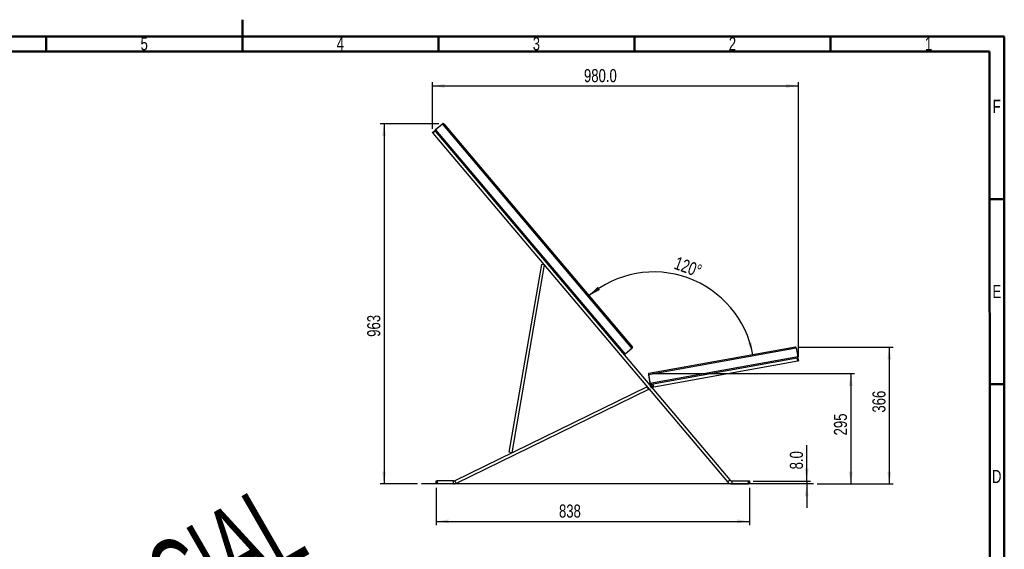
# Model space of a CAD drawing. Header units: millimetres. Extents: x 15 to 4185, y 60 to 2955.
# Tile 13 of 13: x 1504 to 4140, y 1539 to 2955. Entities that reach past the tile are written whole.
import ezdxf

# ---------------------------------------------------------------- set-up
doc = ezdxf.new("R2010")
doc.units = ezdxf.units.MM
doc.header["$LTSCALE"] = 10
doc.layers.add('FORMAT', color=7, linetype='Continuous')
doc.styles.add('SLDTEXTSTYLE0', font='TXT', dxfattribs={"width": 0.605})
doc.styles.add('SLDTEXTSTYLE1', font='TXT', dxfattribs={"width": 0.75})
doc.dimstyles.new('SLDDIMSTYLE0', dxfattribs={"dimtxt": 35, "dimasz": 33.02, "dimexe": 0, "dimexo": 0.0625, "dimgap": 8.75, "dimtad": 1, "dimdec": 0, "dimrnd": 1e-09, "dimzin": 12, "dimdsep": 46, "dimtxsty": 'SLDTEXTSTYLE1', "dimsah": 1, "dimcen": 0.09, "dimadec": 0, "dimazin": 3, "dimtfac": 1, "dimtofl": 0, "dimtmove": 0, "dimatfit": 3, "dimfxl": 1, "dimfrac": 2, "dimtolj": 1, "dimtzin": 12, "dimarcsym": 0})
doc.dimstyles.new('SLDDIMSTYLE1', dxfattribs={"dimtxt": 35, "dimasz": 33.02, "dimexe": 0, "dimexo": 0.0625, "dimgap": 8.75, "dimtad": 1, "dimdec": 0, "dimrnd": 1e-09, "dimzin": 12, "dimdsep": 46, "dimtxsty": 'SLDTEXTSTYLE1', "dimsah": 1, "dimcen": 0.09, "dimadec": 0, "dimazin": 3, "dimtfac": 1, "dimtdec": 0, "dimtofl": 0, "dimtmove": 0, "dimatfit": 3, "dimfxl": 1, "dimfrac": 2, "dimtolj": 1, "dimtzin": 12, "dimarcsym": 0})
doc.dimstyles.new('SLDDIMSTYLE2', dxfattribs={"dimtxt": 35, "dimasz": 33.02, "dimexe": 0, "dimexo": 0.0625, "dimgap": 8.75, "dimtad": 1, "dimdec": 1, "dimrnd": 1e-09, "dimzin": 4, "dimdsep": 46, "dimtxsty": 'SLDTEXTSTYLE1', "dimsah": 1, "dimcen": 0.09, "dimadec": 0, "dimazin": 1, "dimtfac": 1, "dimtdec": 1, "dimtmove": 0, "dimatfit": 0, "dimfxl": 1, "dimfrac": 2, "dimtolj": 1, "dimtzin": 12, "dimarcsym": 0})
doc.dimstyles.new('SLDDIMSTYLE3', dxfattribs={"dimtxt": 35, "dimasz": 33.02, "dimexe": 0, "dimexo": 0.0625, "dimgap": 8.75, "dimtad": 1, "dimdec": 4, "dimlfac": 10, "dimzin": 12, "dimdsep": 46, "dimtxsty": 'SLDTEXTSTYLE1', "dimsah": 1, "dimcen": 0.09, "dimazin": 3, "dimtfac": 1, "dimtofl": 0, "dimtmove": 0, "dimatfit": 3, "dimfxl": 1, "dimfrac": 2, "dimtolj": 1, "dimtzin": 12, "dimarcsym": 0})
doc.dimstyles.new('SLDDIMSTYLE4', dxfattribs={"dimtxt": 35, "dimasz": 33.02, "dimexe": 0, "dimexo": 0.0625, "dimgap": 8.75, "dimtad": 1, "dimdec": 1, "dimrnd": 1e-09, "dimzin": 4, "dimdsep": 46, "dimtxsty": 'SLDTEXTSTYLE1', "dimsah": 1, "dimcen": 0.09, "dimadec": 0, "dimazin": 1, "dimtfac": 1, "dimtdec": 1, "dimtofl": 0, "dimtmove": 0, "dimatfit": 3, "dimfxl": 1, "dimfrac": 2, "dimtolj": 1, "dimtzin": 12, "dimarcsym": 0})

# ---------------------------------------------------------------- blocks, each defined once
blk = doc.blocks.new('_D')
at = {"layer": 'FORMAT'}
for p, q in [((3590.5, 2079.3), (3842, 2079.3)), ((3832, 2079.3), (3832, 1713.2)), ((3638.9, 1713.2), (3842, 1713.2))]:
    blk.add_line(p, q, dxfattribs=at)
for points in [[(3832, 2079.3), (3826.9, 2046.3), (3837, 2046.3)], [(3832, 1713.2), (3837, 1746.3), (3826.9, 1746.3)]]:
    blk.add_solid(points, dxfattribs=at)
at = {"layer": 'FORMAT', "insert": (3786.8, 1904.1), "char_height": 35, "attachment_point": 1, "rotation": 90, "style": 'SLDTEXTSTYLE1'}
blk.add_mtext('366', dxfattribs=at)
blk = doc.blocks.new('_D_1')
at = {"layer": 'FORMAT'}
for p, q in [((3198.3, 2008.7), (3738.9, 2008.7)), ((3728.9, 2008.7), (3728.9, 1713.2)), ((3638.9, 1713.2), (3738.9, 1713.2))]:
    blk.add_line(p, q, dxfattribs=at)
for points in [[(3728.9, 2008.7), (3723.8, 1975.7), (3734, 1975.7)], [(3728.9, 1713.2), (3734, 1746.3), (3723.8, 1746.3)]]:
    blk.add_solid(points, dxfattribs=at)
at = {"layer": 'FORMAT', "insert": (3683.8, 1843.1), "char_height": 35, "attachment_point": 1, "rotation": 90, "style": 'SLDTEXTSTYLE1'}
blk.add_mtext('295', dxfattribs=at)
blk = doc.blocks.new('_D_2')
at = {"layer": 'FORMAT'}
for p, q in [((2626.4, 2676.6), (2469.3, 2676.6)), ((2479.3, 2676.6), (2479.3, 1713.2)), ((2569.3, 1713.2), (2469.3, 1713.2))]:
    blk.add_line(p, q, dxfattribs=at)
for points in [[(2479.3, 2676.6), (2474.2, 2643.6), (2484.4, 2643.6)], [(2479.3, 1713.2), (2484.4, 1746.3), (2474.2, 1746.3)]]:
    blk.add_solid(points, dxfattribs=at)
at = {"layer": 'FORMAT', "insert": (2434.2, 2106.8), "char_height": 35, "attachment_point": 1, "rotation": 90, "style": 'SLDTEXTSTYLE1'}
blk.add_mtext('963', dxfattribs=at)
blk = doc.blocks.new('_D_3')
at = {"layer": 'FORMAT'}
for p, q in [((3610.9, 1721.2), (3610.9, 1817)), ((3467.4, 1721.2), (3620.9, 1721.2)), ((3610.9, 1721.2), (3610.9, 1713.2)), ((3610.9, 1713.2), (3610.9, 1649.7))]:
    blk.add_line(p, q, dxfattribs=at)
for points in [[(3610.9, 1721.2), (3616, 1754.3), (3605.8, 1754.3)], [(3610.9, 1713.2), (3605.8, 1680.2), (3616, 1680.2)]]:
    blk.add_solid(points, dxfattribs=at)
at = {"layer": 'FORMAT', "insert": (3565.8, 1752.3), "char_height": 35, "attachment_point": 1, "rotation": 90, "style": 'SLDTEXTSTYLE1'}
blk.add_mtext('8.0', dxfattribs=at)
blk = doc.blocks.new('_D_4')
at = {"layer": 'FORMAT'}
for p, q in [((2619.2, 1703.2), (2619.2, 1603.2)), ((3457.4, 1703.2), (3457.4, 1603.2)), ((2619.2, 1613.2), (3457.4, 1613.2))]:
    blk.add_line(p, q, dxfattribs=at)
for points in [[(2619.2, 1613.2), (2652.2, 1608.2), (2652.2, 1618.3)], [(3457.4, 1613.2), (3424.4, 1618.3), (3424.4, 1608.2)]]:
    blk.add_solid(points, dxfattribs=at)
at = {"layer": 'FORMAT', "insert": (2947.7, 1658.3), "char_height": 35, "attachment_point": 1, "style": 'SLDTEXTSTYLE1'}
blk.add_mtext('838', dxfattribs=at)
blk = doc.blocks.new('_D_5')
at = {"layer": 'FORMAT'}
blk.add_arc((3201.7, 2011.1), 269.2, 10.2073, 130.2101, dxfattribs=at)
for points in [[(3027.9, 2216.7), (3057.4, 2232.4), (3051.3, 2240.5)], [(3466.6, 2058.8), (3463.7, 2092.1), (3453.9, 2089.7)]]:
    blk.add_solid(points, dxfattribs=at)
at = {"layer": 'FORMAT', "insert": (3265.1, 2322.7), "char_height": 35, "attachment_point": 1, "rotation": 339.7879, "style": 'SLDTEXTSTYLE1'}
blk.add_mtext('120°', dxfattribs=at)
blk = doc.blocks.new('_D_6')
at = {"layer": 'FORMAT'}
for p, q in [((2609, 2663.4), (2609, 2787.9)), ((2609, 2777.9), (3588.9, 2777.9)), ((3588.9, 2052.2), (3588.9, 2787.9))]:
    blk.add_line(p, q, dxfattribs=at)
for points in [[(2609, 2777.9), (2642, 2772.8), (2642, 2783)], [(3588.9, 2777.9), (3555.9, 2783), (3555.9, 2772.8)]]:
    blk.add_solid(points, dxfattribs=at)
at = {"layer": 'FORMAT', "insert": (3014.6, 2823), "char_height": 35, "attachment_point": 1, "style": 'SLDTEXTSTYLE1'}
blk.add_mtext('980.0', dxfattribs=at)

msp = doc.modelspace()

# ---------------------------------------------------------------- linework, layer by layer
at = {"color": 7, "linetype": 'Continuous', "lineweight": 50}
for p, q in [((2100, 2955.01), (2100, 2869.99)), ((60, 2910), (4140, 2910)), ((1575, 2870), (1575, 2910)), ((2100, 2870), (2100, 2910)), ((2625, 2870), (2625, 2910)), ((3150, 2870), (3150, 2910)), ((3675, 2870), (3675, 2910)), ((4140, 2910), (4140, 60)), ((100, 2870), (4100, 2870)), ((4100, 2870), (4103.279785, 100)), ((4100, 2475), (4140, 2475)), ((4100, 1980), (4140, 1980))]:
    msp.add_line(p, q, dxfattribs=at)
at = {"color": 7, "linetype": 'Continuous', "lineweight": 25}
for p, q in [((2636.447445, 2676.622606), (2616.591714, 2659.837197)), ((2635.683763, 2675.977013), (2617.355396, 2660.482789)), ((2635.683763, 2675.977013), (3143.119603, 2075.72301)), ((2639.081539, 2676.604622), (3144.303918, 2078.968957)), ((2608.954895, 2653.38127), (2615.06435, 2658.546011)), ((2610.24608, 2651.853906), (2608.954895, 2653.38127)), ((2616.355536, 2657.018647), (2610.24608, 2651.853906)), ((2610.24608, 2651.853906), (3398.933592, 1718.902785)), ((2615.06435, 2658.546011), (2616.355536, 2657.018647)), ((2616.355536, 2657.018647), (3405.043047, 1724.067526)), ((2617.355396, 2660.482789), (3124.791236, 2060.228786)), ((2900.554784, 2300.477839), (2813.836763, 1797.904476)), ((2908.438288, 2299.117556), (2821.720267, 1796.544193)), ((2908.438288, 2299.117556), (2900.554784, 2300.477839)), ((3143.883285, 2076.368603), (3124.027554, 2059.583194)), ((3143.119603, 2075.72301), (3124.791236, 2060.228786)), ((3582.734363, 2076.678329), (3187.096746, 2005.44016)), ((3580.515581, 2079.327061), (3188.252272, 2008.696467)), ((3582.557153, 2077.662502), (3587.164597, 2052.073999)), ((3582.734363, 2076.678329), (3586.987388, 2053.058172)), ((3586.987388, 2053.058172), (3191.349771, 1981.820004)), ((3585.550669, 2049.751234), (3199.862626, 1980.304577)), ((3586.968344, 2041.877849), (3201.280301, 1972.431192)), ((3585.550669, 2049.751234), (3587.519016, 2050.105653)), ((3586.968344, 2041.877849), (3585.550669, 2049.751234)), ((3588.936691, 2042.232267), (3586.968344, 2041.877849)), ((3587.519016, 2050.105653), (3588.936691, 2042.232267)), ((3186.919537, 2006.424333), (3191.526981, 1980.835831)), ((3187.096746, 2005.44016), (3191.349771, 1981.820004)), ((3195.684038, 1978.938511), (3191.82783, 1977.057713)), ((3199.862626, 1980.304577), (3193.568554, 1979.171272)), ((3199.191007, 1971.748159), (3195.684038, 1978.938511)), ((3201.280301, 1972.431192), (3199.862626, 1980.304577)), ((3183.558925, 1973.024698), (2668.96796, 1722.041915)), ((3187.065894, 1965.834346), (2672.474929, 1714.851563)), ((3183.946941, 1973.213946), (3183.558925, 1973.024698)), ((3187.065894, 1965.834346), (3183.558925, 1973.024698)), ((3187.065894, 1965.834346), (3189.274701, 1966.911653)), ((3191.82783, 1977.057713), (3191.364248, 1976.831609)), ((3195.334799, 1969.86736), (3191.82783, 1977.057713)), ((3199.191007, 1971.748159), (3195.334799, 1969.86736)), ((2821.720267, 1796.544193), (2813.836763, 1797.904476)), ((2619.154882, 1713.232267), (2619.154882, 1721.232267)), ((2619.154882, 1721.232267), (2621.154882, 1721.232267)), ((2621.154882, 1721.232267), (2621.154882, 1713.232267)), ((2665.460991, 1721.232267), (2621.154882, 1721.232267)), ((2665.460991, 1713.232267), (2665.460991, 1721.232267)), ((2672.474929, 1714.851563), (2668.96796, 1722.041915)), ((3398.933592, 1718.902785), (3405.043047, 1724.067526)), ((3411.152503, 1713.232267), (3411.152503, 1721.232267)), ((3411.152503, 1721.232267), (3455.439886, 1721.232267)), ((3455.439886, 1713.232267), (3455.439886, 1721.232267)), ((3455.439886, 1721.232267), (3457.439886, 1721.232267)), ((3457.439886, 1721.232267), (3457.439886, 1713.232267)), ((2621.154882, 1713.232267), (2619.154882, 1713.232267)), ((2665.460991, 1713.232267), (2621.154882, 1713.232267)), ((3411.152503, 1713.232267), (3455.439886, 1713.232267)), ((3457.439886, 1713.232267), (3455.439886, 1713.232267))]:
    msp.add_line(p, q, dxfattribs=at)
for centre, radius, start, end in [((2637.73863, 2675.095242), 2, 40.210126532, 130.210126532), ((2617.882899, 2658.309833), 2, 130.210126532, 220.210126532), ((3122.736369, 2061.110558), 2, 220.210126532, 310.210126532), ((3142.592099, 2077.895967), 2, 310.210126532, 40.210126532), ((3580.588807, 2077.308083), 2, 10.20725576, 100.20725576), ((3585.196251, 2051.71958), 2, 280.20725576, 10.20725576), ((3188.887883, 2006.778752), 2, 100.20725576, 190.20725576), ((3193.495327, 1981.190249), 2, 190.20725576, 280.20725576), ((3202.697976, 1964.557806), 16, 100.20725576, 116), ((3202.697976, 1964.557806), 8, 100.20725576, 116), ((2665.460991, 1729.232267), 8, 270, 296), ((2665.460991, 1729.232267), 16, 270, 296), ((3411.152503, 1729.232267), 16, 220.210126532, 270), ((3411.152503, 1729.232267), 8, 220.210126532, 270)]:
    msp.add_arc(centre, radius, start, end, dxfattribs=at)
for centre, major_axis, start_param, end_param in [((2636.790493, 2674.667844), (2.291046, 1.936778), 0, 1.5707963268), ((2618.462126, 2659.17362), (2.291046, 1.936778), 1.5707963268, 3.1415926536), ((3123.684506, 2061.537955), (2.291046, 1.936778), 3.1415926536, 4.7123889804), ((3142.012872, 2077.032179), (2.291046, 1.936778), 4.7123889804, 6.2831853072), ((3581.047209, 2076.374541), (-0.531628, 2.95252), 4.7123889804, 6.2831853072), ((3585.300234, 2052.754385), (-0.531628, 2.95252), 3.1415926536, 4.7123889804), ((3188.7839, 2005.743948), (-0.531628, 2.95252), 0, 1.5707963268), ((3193.036925, 1982.123791), (-0.531628, 2.95252), 1.5707963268, 3.1415926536)]:
    msp.add_ellipse(centre, major_axis=major_axis, ratio=0.5714285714, start_param=start_param, end_param=end_param, dxfattribs=at)
at = {"layer": 'FORMAT'}
msp.add_line((3628.928975, 1713.232267), (2579.310263, 1713.232267), dxfattribs=at)

# ---------------------------------------------------------------- texts
at = {"color": 7, "linetype": 'Continuous', "lineweight": 0, "char_height": 35, "attachment_point": 2, "style": 'SLDTEXTSTYLE1'}
for s, insert in [('5', (1837.147569, 2908.260426)), ('4', (2362.147569, 2908.260426)), ('3', (2887.147569, 2908.260426)), ('2', (3412.147569, 2908.260426)), ('1', (3937.147569, 2908.260426)), ('F', (4119.635416, 2740.760426)), ('E', (4120.060764, 2245.760426)), ('D', (4119.598958, 1750.760426))]:
    msp.add_mtext(s, dxfattribs=dict(at, insert=insert))
at = {"layer": 'FORMAT', "insert": (1104.180178, 1107.124571), "char_height": 224.8958333, "attachment_point": 1, "rotation": 30, "style": 'SLDTEXTSTYLE0'}
msp.add_mtext('COMMERCIAL', dxfattribs=at)

# ---------------------------------------------------------------- dimensions: what is measured, and where the dimension line sits
at = {"layer": 'FORMAT'}
for base, p1, p2, dimstyle, picture, middle in [((3588.936691, 2777.913791), (2608.954895, 2653.38127), (3588.936691, 2042.232267), 'SLDDIMSTYLE4', '_D_6', (3072.83711, 2777.913791)), ((3457.439886, 1613.232267), (2619.154882, 1713.232267), (3457.439886, 1713.232267), 'SLDDIMSTYLE1', '_D_4', (2986.493909, 1613.232267))]:
    dim = msp.add_linear_dim(base=base, p1=p1, p2=p2, dimstyle=dimstyle, dxfattribs=at)
    dim.commit()
    dim.dimension.update_dxf_attribs({"geometry": picture, "text_midpoint": middle, "dimtype": 160})
for base, p1, p2, dimstyle, picture, middle in [((2479.310263, 1713.232267), (2636.447445, 2676.622606), (2579.310263, 1713.232267), 'SLDDIMSTYLE1', '_D_2', (2479.310263, 2145.575803)), ((3831.953075, 1713.232267), (3580.515581, 2079.327061), (3628.928975, 1713.232267), 'SLDDIMSTYLE0', '_D', (3831.953075, 1942.906188)), ((3728.928975, 1713.232267), (3188.252272, 2008.696467), (3628.928975, 1713.232267), 'SLDDIMSTYLE1', '_D_1', (3728.928975, 1881.87652)), ((3610.925783, 1713.232267), (3457.439886, 1721.232267), (3628.928975, 1713.232267), 'SLDDIMSTYLE2', '_D_3', (3610.925783, 1784.674888))]:
    dim = msp.add_linear_dim(base=base, p1=p1, p2=p2, angle=90, dimstyle=dimstyle, dxfattribs=at)
    dim.commit()
    dim.dimension.update_dxf_attribs({"geometry": picture, "text_midpoint": middle, "dimtype": 160})
dim = msp.add_angular_dim_2l(base=(3292.824794, 2264.430439), line1=((3144.303918, 2078.968957), (2639.081539, 2676.604622)), line2=((3188.252272, 2008.696467), (3580.515581, 2079.327061)), dimstyle='SLDDIMSTYLE3', dxfattribs=at)
dim.commit()
dim.dimension.update_dxf_attribs({"geometry": '_D_5', "text_midpoint": (3294.682606, 2263.754189), "dimtype": 162})

doc.saveas('drawing.dxf')
